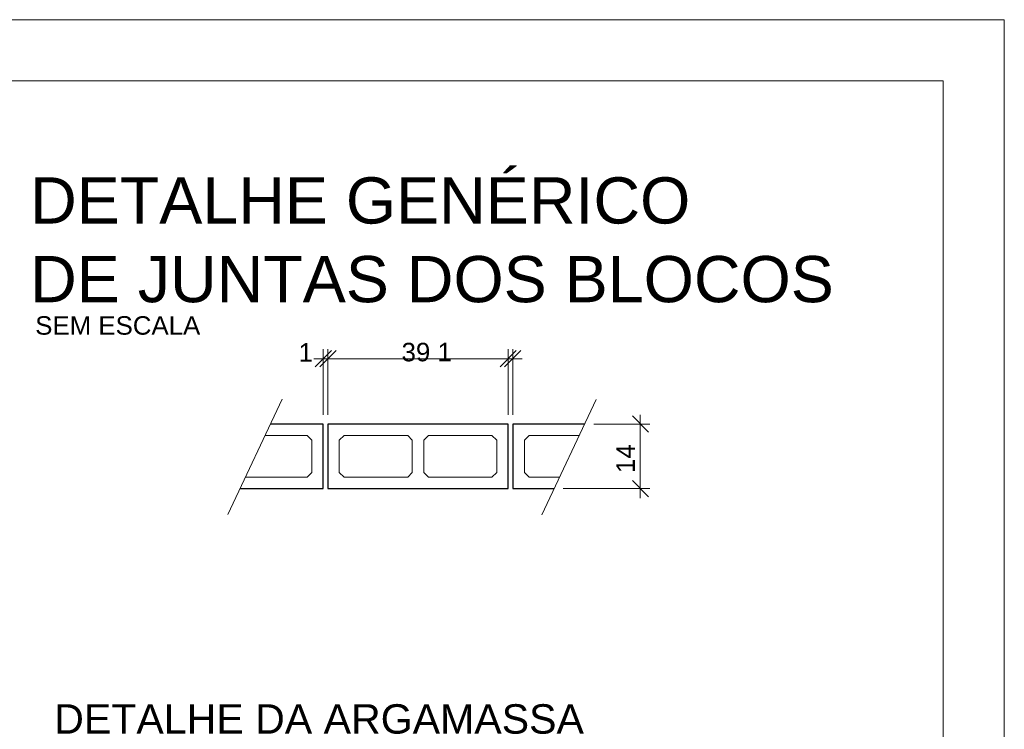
# Model space of a CAD drawing. Header units: millimetres. Extents: x 337 to 624, y -381 to -65.
# Tile 95 of 139: x 405 to 422, y -141 to -129. Entities that reach past the tile are written whole.
import ezdxf

# ---------------------------------------------------------------- set-up
doc = ezdxf.new("R2010")
doc.units = ezdxf.units.MM
doc.header["$MEASUREMENT"] = 0
doc.layers.add('PDF_Geometry', color=7, linetype='Continuous')
doc.layers.add('PDF_Text', color=7, linetype='Continuous')
doc.layers.add('PRANCHA 01', color=7, linetype='Continuous', lineweight=20)
doc.styles.add('PDF Arial', font='arial.ttf')

msp = doc.modelspace()

# ---------------------------------------------------------------- linework, layer by layer
at = {"layer": 'PDF_Geometry', "color": 7, "lineweight": 20}
for points in [[(410.2607, -135.121), (410.5295, -134.8522)], [(410.3951, -135.9018), (410.3951, -134.833)], [(413.3584, -135.121), (413.6272, -134.8522)], [(413.4928, -135.9018), (413.4928, -134.833)], [(410.2415, -134.9866), (410.6191, -134.9866)], [(410.3183, -134.9866), (413.5696, -134.9866)], [(413.2688, -134.9866), (413.6464, -134.9866)], [(408.8334, -137.5339), (409.7231, -135.6458)], [(413.9664, -137.5403), (414.856, -135.6522)], [(415.4513, -135.921), (415.7137, -136.1898)], [(415.5793, -135.9018), (415.5793, -137.265)], [(414.8176, -136.0554), (415.7329, -136.0554)], [(409.1215, -136.9258), (410.1327, -136.9258), (410.2095, -136.849), (410.2095, -136.3178), (410.1327, -136.241), (409.4415, -136.241)], [(414.5744, -136.241), (413.7616, -136.241), (413.6848, -136.3178), (413.6848, -136.849), (413.7616, -136.9258), (414.2544, -136.9258)], [(415.4513, -136.977), (415.7137, -137.2458)], [(414.3184, -137.1114), (415.7329, -137.1114)]]:
    msp.add_lwpolyline(points, dxfattribs=at)
for points in [[(410.6063, -134.8522), (410.3375, -135.121)], [(410.4719, -134.833), (410.4719, -135.9018)], [(413.5504, -134.8522), (413.288, -135.121)], [(413.416, -134.833), (413.416, -135.9018)], [(410.7343, -136.241), (410.6575, -136.3178), (410.6575, -136.849), (410.7343, -136.9258), (411.7775, -136.9258), (411.8479, -136.849), (411.8479, -136.3178), (411.7775, -136.241)], [(412.1168, -136.241), (412.04, -136.3178), (412.04, -136.849), (412.1168, -136.9258), (413.1536, -136.9258), (413.2304, -136.849), (413.2304, -136.3178), (413.1536, -136.241)]]:
    msp.add_lwpolyline(points, close=True, dxfattribs=at)
at = {"layer": 'PDF_Geometry', "color": 7, "lineweight": 30}
for points in [[(409.0319, -137.1114), (410.3951, -137.1114), (410.3951, -136.0554), (409.5311, -136.0554)], [(410.3951, -136.0554), (410.3951, -136.0554)], [(410.4719, -136.0554), (410.4719, -136.0554)], [(410.4719, -136.0554), (410.4719, -136.0554)], [(413.416, -136.0554), (413.416, -136.0554)], [(413.416, -136.0554), (413.416, -136.0554)], [(414.664, -136.0554), (413.4928, -136.0554), (413.4928, -137.1114), (414.1648, -137.1114)], [(413.4928, -136.0554), (413.4928, -136.0554)], [(414.664, -136.0554), (414.664, -136.0554)], [(414.1648, -137.1114), (414.1648, -137.1114)]]:
    msp.add_lwpolyline(points, dxfattribs=at)
msp.add_lwpolyline([(413.416, -136.0554), (410.4719, -136.0554), (410.4719, -137.1114), (413.416, -137.1114)], close=True, dxfattribs=at)
at = {"layer": 'PRANCHA 01'}
msp.add_lwpolyline([(337.4312, -188.8442), (421.5312, -188.8442), (421.5312, -129.4442), (337.4312, -129.4442), (337.4312, -188.8442)], dxfattribs=at)
msp.add_lwpolyline([(339.9312, -187.8442), (420.5312, -187.8442), (420.5312, -130.4442), (339.9312, -130.4442)], close=True, dxfattribs=at)

# ---------------------------------------------------------------- texts
at = {"layer": 'PDF_Text', "attachment_point": 7, "style": 'PDF Arial'}
for s, insert, char_height in [('DETALHE GENÉRICO', (405.6013, -132.7878), 0.755904), ('DE JUNTAS DOS BLOCOS', (405.6013, -134.0743), 0.755904), ('SEM ESCALA', (405.6846, -134.5986), 0.30236), ('1', (409.9919, -135.0338), 0.3024), ('39 1', (411.6752, -135.0338), 0.30236), ('DETALHE DA ARGAMASSA', (405.9954, -141.1238), 0.480985)]:
    msp.add_mtext(s, dxfattribs=dict(at, insert=insert, char_height=char_height))
at = {"layer": 'PDF_Text', "insert": (415.4897, -136.8554), "char_height": 0.30236, "attachment_point": 7, "rotation": 90, "style": 'PDF Arial'}
msp.add_mtext('14', dxfattribs=at)

doc.saveas('drawing.dxf')
